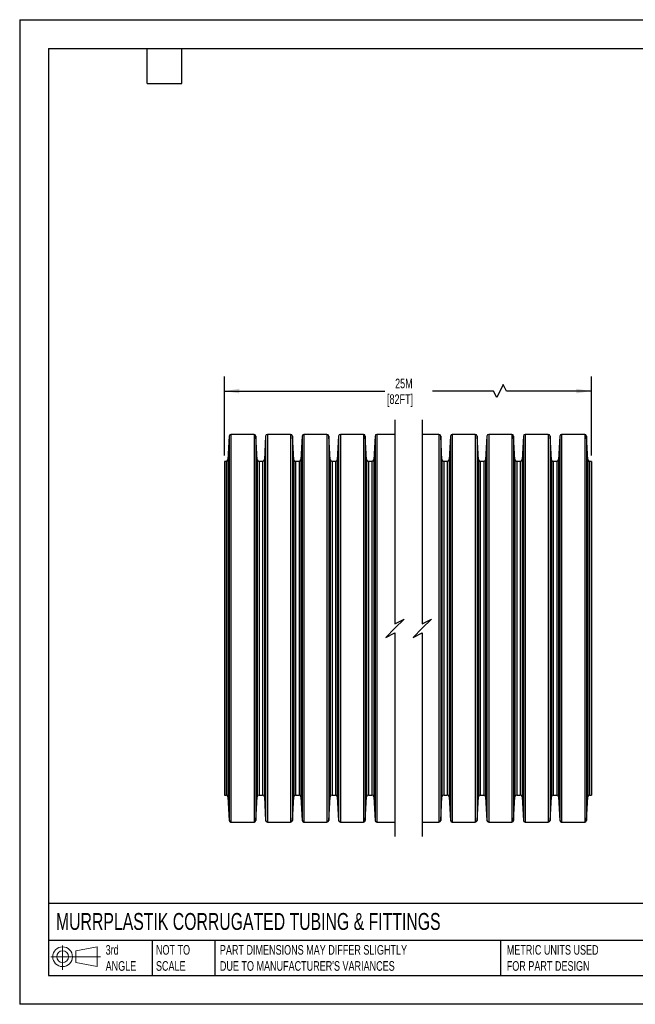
# Model space of a CAD drawing. Header units: millimetres. Extents: x 0 to 140, y 0 to 108.
# Tile 1 of 8: x 0 to 68, y 0 to 108. Entities that reach past the tile are written whole.
import ezdxf

# ---------------------------------------------------------------- set-up
doc = ezdxf.new("R2010")
doc.units = ezdxf.units.MM
doc.header["$LTSCALE"] = 0.5
doc.layers.add('DIMENSIONS', color=140, linetype='Continuous', lineweight=25)
doc.layers.add('TEXT', color=140, linetype='Continuous', lineweight=25)
doc.styles.add('SLDTEXTSTYLE0', font='TXT', dxfattribs={"width": 0.7})
doc.dimstyles.new('SLDDIMSTYLE0', dxfattribs={"dimtxt": 1.079004, "dimasz": 1.651, "dimexe": 0, "dimexo": 0.0625, "dimgap": 0.269751, "dimtad": 0, "dimtih": 1, "dimtoh": 1, "dimdec": 1, "dimrnd": 1e-09, "dimzin": 12, "dimdsep": 46, "dimtxsty": 'SLDTEXTSTYLE0', "dimsah": 1, "dimcen": 0.09, "dimadec": 0, "dimazin": 3, "dimtfac": 1, "dimtdec": 1, "dimtofl": 0, "dimtmove": 0, "dimatfit": 3, "dimfxl": 0, "dimfrac": 2, "dimtolj": 1, "dimtzin": 12, "dimarcsym": 0})

# ---------------------------------------------------------------- blocks, each defined once
blk = doc.blocks.new('Block11')
at = {"color": 7, "linetype": 'Continuous', "lineweight": 18}
for p, q in [((1.29, 2.66), (1.29, 0)), ((2.74, 2.08), (5.09, 2.52)), ((5.09, 2.52), (5.09, 0.37)), ((0, 1.44), (5.44, 1.44)), ((2.74, 0.8), (2.74, 2.08)), ((2.74, 0.8), (5.09, 0.37))]:
    blk.add_line(p, q, dxfattribs=at)
for radius in [1.08, 0.643]:
    blk.add_circle((1.29, 1.44), radius, dxfattribs=at)
blk = doc.blocks.new('Block12')
at = {"color": 7, "linetype": 'Continuous'}
blk.add_blockref('Block11', (0, 0), dxfattribs=at)
blk = doc.blocks.new('_D')
at = {"layer": 'DIMENSIONS'}
for p, q in [((22.45, 60.16), (22.45, 68.82)), ((62.71, 60.16), (62.71, 68.82)), ((22.45, 67.23), (40.05, 67.23)), ((51.99, 67.23), (45.29, 67.23)), ((52.34, 66.53), (51.99, 67.23)), ((53.04, 67.94), (52.34, 66.53)), ((53.4, 67.23), (53.04, 67.94)), ((62.71, 67.23), (53.4, 67.23))]:
    blk.add_line(p, q, dxfattribs=at)
for points in [[(22.45, 67.23), (24.1, 66.98), (24.1, 67.49)], [(62.71, 67.23), (61.06, 67.49), (61.06, 66.98)]]:
    blk.add_solid(points, dxfattribs=at)
at = {"layer": 'DIMENSIONS', "char_height": 1.058, "attachment_point": 1, "style": 'SLDTEXTSTYLE0'}
for s, insert in [('25M', (41.18, 68.6)), ('[82FT]', (40.29, 66.88))]:
    blk.add_mtext(s, dxfattribs=dict(at, insert=insert))

msp = doc.modelspace()

# ---------------------------------------------------------------- linework, layer by layer
at = {"color": 7, "linetype": 'Continuous'}
for p, q in [((0, 107.95), (0, 0)), ((0, 107.95), (139.7, 107.95)), ((139.7, 0), (0, 0))]:
    msp.add_line(p, q, dxfattribs=at)
for p, q in [((22.98, 62.3), (22.84, 59.71)), ((22.98, 62.3), (22.98, 20.16)), ((25.71, 62.48), (23.18, 62.48)), ((23.18, 62.48), (23.18, 19.98)), ((25.71, 62.48), (25.71, 19.98)), ((26.06, 59.71), (25.91, 62.3)), ((25.91, 62.3), (25.91, 20.16)), ((26.98, 62.3), (26.84, 59.71)), ((26.98, 62.3), (26.98, 20.16)), ((29.71, 62.48), (27.18, 62.48)), ((27.18, 62.48), (27.18, 19.98)), ((29.71, 62.48), (29.71, 19.98)), ((30.06, 59.71), (29.91, 62.3)), ((29.91, 62.3), (29.91, 20.16)), ((30.98, 62.3), (30.84, 59.71)), ((30.98, 62.3), (30.98, 20.16)), ((33.71, 62.48), (31.18, 62.48)), ((31.18, 62.48), (31.18, 19.98)), ((33.71, 62.48), (33.71, 19.98)), ((34.06, 59.71), (33.91, 62.3)), ((33.91, 62.3), (33.91, 20.16)), ((34.98, 62.3), (34.84, 59.71)), ((34.98, 62.3), (34.98, 20.16)), ((37.71, 62.48), (35.18, 62.48)), ((35.18, 62.48), (35.18, 19.98)), ((37.71, 62.48), (37.71, 19.98)), ((38.06, 59.71), (37.91, 62.3)), ((37.91, 62.3), (37.91, 20.16)), ((38.98, 62.3), (38.84, 59.71)), ((38.98, 62.3), (38.98, 20.16)), ((41.16, 62.48), (39.18, 62.48)), ((39.18, 62.48), (39.18, 19.98)), ((45.98, 62.48), (44.16, 62.48)), ((45.98, 62.48), (45.98, 19.98)), ((46.32, 59.71), (46.18, 62.3)), ((46.18, 62.3), (46.18, 20.16)), ((47.25, 62.3), (47.11, 59.71)), ((47.25, 62.3), (47.25, 20.16)), ((49.98, 62.48), (47.45, 62.48)), ((47.45, 62.48), (47.45, 19.98)), ((49.98, 62.48), (49.98, 19.98)), ((50.32, 59.71), (50.18, 62.3)), ((50.18, 62.3), (50.18, 20.16)), ((51.25, 62.3), (51.11, 59.71)), ((51.25, 62.3), (51.25, 20.16)), ((53.98, 62.48), (51.45, 62.48)), ((51.45, 62.48), (51.45, 19.98)), ((53.98, 62.48), (53.98, 19.98)), ((54.32, 59.71), (54.18, 62.3)), ((54.18, 62.3), (54.18, 20.16)), ((55.25, 62.3), (55.11, 59.71)), ((55.25, 62.3), (55.25, 20.16)), ((57.98, 62.48), (55.45, 62.48)), ((55.45, 62.48), (55.45, 19.98)), ((57.98, 62.48), (57.98, 19.98)), ((58.32, 59.71), (58.18, 62.3)), ((58.18, 62.3), (58.18, 20.16)), ((59.25, 62.3), (59.11, 59.71)), ((59.25, 62.3), (59.25, 20.16)), ((61.98, 62.48), (59.45, 62.48)), ((59.45, 62.48), (59.45, 19.98)), ((61.98, 62.48), (61.98, 19.98)), ((62.32, 59.71), (62.18, 62.3)), ((62.18, 62.3), (62.18, 20.16)), ((22.64, 59.53), (22.45, 59.53)), ((22.45, 59.53), (22.45, 22.93)), ((22.64, 59.53), (22.64, 22.93)), ((22.84, 59.71), (22.84, 22.75)), ((26.06, 59.71), (26.06, 22.75)), ((26.64, 59.53), (26.26, 59.53)), ((26.26, 59.53), (26.26, 22.93)), ((26.64, 59.53), (26.64, 22.93)), ((26.84, 59.71), (26.84, 22.75)), ((30.06, 59.71), (30.06, 22.75)), ((30.64, 59.53), (30.26, 59.53)), ((30.26, 59.53), (30.26, 22.93)), ((30.64, 59.53), (30.64, 22.93)), ((30.84, 59.71), (30.84, 22.75)), ((34.06, 59.71), (34.06, 22.75)), ((34.64, 59.53), (34.26, 59.53)), ((34.26, 59.53), (34.26, 22.93)), ((34.64, 59.53), (34.64, 22.93)), ((34.84, 59.71), (34.84, 22.75)), ((38.06, 59.71), (38.06, 22.75)), ((38.64, 59.53), (38.26, 59.53)), ((38.26, 59.53), (38.26, 22.93)), ((38.64, 59.53), (38.64, 22.93)), ((38.84, 59.71), (38.84, 22.75)), ((46.32, 59.71), (46.32, 22.75)), ((46.91, 59.53), (46.52, 59.53)), ((46.52, 59.53), (46.52, 22.93)), ((46.91, 59.53), (46.91, 22.93)), ((47.11, 59.71), (47.11, 22.75)), ((50.32, 59.71), (50.32, 22.75)), ((50.91, 59.53), (50.52, 59.53)), ((50.52, 59.53), (50.52, 22.93)), ((50.91, 59.53), (50.91, 22.93)), ((51.11, 59.71), (51.11, 22.75)), ((54.32, 59.71), (54.32, 22.75)), ((54.91, 59.53), (54.52, 59.53)), ((54.52, 59.53), (54.52, 22.93)), ((54.91, 59.53), (54.91, 22.93)), ((55.11, 59.71), (55.11, 22.75)), ((58.32, 59.71), (58.32, 22.75)), ((58.91, 59.53), (58.52, 59.53)), ((58.52, 59.53), (58.52, 22.93)), ((58.91, 59.53), (58.91, 22.93)), ((59.11, 59.71), (59.11, 22.75)), ((62.32, 59.71), (62.32, 22.75)), ((62.71, 59.53), (62.52, 59.53)), ((62.52, 59.53), (62.52, 22.93)), ((62.71, 59.53), (62.71, 22.93)), ((22.45, 22.93), (22.64, 22.93)), ((22.84, 22.75), (22.98, 20.16)), ((25.91, 20.16), (26.06, 22.75)), ((26.26, 22.93), (26.64, 22.93)), ((26.84, 22.75), (26.98, 20.16)), ((29.91, 20.16), (30.06, 22.75)), ((30.26, 22.93), (30.64, 22.93)), ((30.84, 22.75), (30.98, 20.16)), ((33.91, 20.16), (34.06, 22.75)), ((34.26, 22.93), (34.64, 22.93)), ((34.84, 22.75), (34.98, 20.16)), ((37.91, 20.16), (38.06, 22.75)), ((38.26, 22.93), (38.64, 22.93)), ((38.84, 22.75), (38.98, 20.16)), ((46.18, 20.16), (46.32, 22.75)), ((46.52, 22.93), (46.91, 22.93)), ((47.11, 22.75), (47.25, 20.16)), ((50.18, 20.16), (50.32, 22.75)), ((50.52, 22.93), (50.91, 22.93)), ((51.11, 22.75), (51.25, 20.16)), ((54.18, 20.16), (54.32, 22.75)), ((54.52, 22.93), (54.91, 22.93)), ((55.11, 22.75), (55.25, 20.16)), ((58.18, 20.16), (58.32, 22.75)), ((58.52, 22.93), (58.91, 22.93)), ((59.11, 22.75), (59.25, 20.16)), ((62.18, 20.16), (62.32, 22.75)), ((62.52, 22.93), (62.71, 22.93)), ((23.18, 19.98), (25.71, 19.98)), ((27.18, 19.98), (29.71, 19.98)), ((31.18, 19.98), (33.71, 19.98)), ((35.18, 19.98), (37.71, 19.98)), ((39.18, 19.98), (41.16, 19.98)), ((44.16, 19.98), (45.98, 19.98)), ((47.45, 19.98), (49.98, 19.98)), ((51.45, 19.98), (53.98, 19.98)), ((55.45, 19.98), (57.98, 19.98)), ((59.45, 19.98), (61.98, 19.98))]:
    msp.add_line(p, q)
for centre, start, end in [((23.18, 62.28), 90.0001, 175.0003), ((25.71, 62.28), 5.0006, 89.9995), ((27.18, 62.28), 90.0003, 174.9998), ((29.71, 62.28), 5.0006, 89.9995), ((31.18, 62.28), 90.0003, 174.9998), ((33.71, 62.28), 5.0002, 89.9997), ((35.18, 62.28), 90.0003, 174.9998), ((37.71, 62.28), 5.0002, 89.9997), ((39.18, 62.28), 90.0004, 174.9996), ((45.98, 62.28), 5.0003, 89.9996), ((47.45, 62.28), 90.0003, 174.9998), ((49.98, 62.28), 5.0002, 89.9997), ((51.45, 62.28), 90.0003, 174.9998), ((53.98, 62.28), 5.0006, 89.9995), ((55.45, 62.28), 90.0003, 174.9998), ((57.98, 62.28), 5.0002, 89.9997), ((59.45, 62.28), 90.0005, 174.9994), ((61.98, 62.28), 5.0006, 89.9995), ((22.64, 59.73), 269.9995, 355.0004), ((26.26, 59.73), 184.9987, 270.0009), ((26.64, 59.73), 269.9993, 355.0008), ((30.26, 59.73), 184.9992, 270.0007), ((30.64, 59.73), 269.9995, 355.0004), ((34.26, 59.73), 184.9992, 270.0007), ((34.64, 59.73), 269.9994, 355.0006), ((38.26, 59.73), 184.9994, 270.0005), ((38.64, 59.73), 269.9993, 355.0007), ((46.52, 59.73), 184.9993, 270.0007), ((46.91, 59.73), 269.9994, 355.0006), ((50.52, 59.73), 184.9994, 270.0005), ((50.91, 59.73), 269.9997, 355.0004), ((54.52, 59.73), 184.9992, 270.0007), ((54.91, 59.73), 269.9995, 355.0004), ((58.52, 59.73), 184.9987, 270.0009), ((58.91, 59.73), 269.9995, 355.0004), ((62.52, 59.73), 184.9996, 270.0005), ((22.64, 22.73), 4.9996, 90.0005), ((26.26, 22.73), 89.9991, 175.0013), ((26.64, 22.73), 4.9992, 90.0007), ((30.26, 22.73), 89.9993, 175.0008), ((30.64, 22.73), 4.9996, 90.0005), ((34.26, 22.73), 89.9993, 175.0008), ((34.64, 22.73), 4.9994, 90.0006), ((38.26, 22.73), 89.9995, 175.0006), ((38.64, 22.73), 4.9993, 90.0007), ((46.52, 22.73), 89.9993, 175.0007), ((46.91, 22.73), 4.9994, 90.0006), ((50.52, 22.73), 89.9995, 175.0006), ((50.91, 22.73), 4.9996, 90.0003), ((54.52, 22.73), 89.9993, 175.0008), ((54.91, 22.73), 4.9996, 90.0005), ((58.52, 22.73), 89.9991, 175.0013), ((58.91, 22.73), 4.9996, 90.0005), ((62.52, 22.73), 89.9995, 175.0004), ((23.18, 20.18), 184.9997, 269.9999), ((25.71, 20.18), 270.0005, 354.9994), ((27.18, 20.18), 185.0002, 269.9997), ((29.71, 20.18), 270.0005, 354.9994), ((31.18, 20.18), 185.0002, 269.9997), ((33.71, 20.18), 270.0003, 354.9998), ((35.18, 20.18), 185.0002, 269.9997), ((37.71, 20.18), 270.0003, 354.9998), ((39.18, 20.18), 185.0004, 269.9996), ((45.98, 20.18), 270.0004, 354.9997), ((47.45, 20.18), 185.0002, 269.9997), ((49.98, 20.18), 270.0003, 354.9998), ((51.45, 20.18), 185.0002, 269.9997), ((53.98, 20.18), 270.0005, 354.9994), ((55.45, 20.18), 185.0002, 269.9997), ((57.98, 20.18), 270.0003, 354.9998), ((59.45, 20.18), 185.0006, 269.9995), ((61.98, 20.18), 270.0005, 354.9994)]:
    msp.add_arc(centre, 0.2, start, end)
at = {"layer": 'DIMENSIONS', "color": 140}
for p, q in [((41.16, 64.07), (41.16, 41.73)), ((44.16, 64.07), (44.16, 41.73)), ((41.16, 41.73), (42.16, 42.23)), ((42.16, 42.23), (41.16, 41.23)), ((44.16, 41.73), (45.16, 42.23)), ((45.16, 42.23), (44.16, 41.23)), ((41.16, 41.23), (40.16, 40.23)), ((44.16, 41.23), (43.16, 40.23)), ((40.16, 40.23), (41.16, 40.73)), ((41.16, 40.73), (41.16, 18.39)), ((43.16, 40.23), (44.16, 40.73)), ((44.16, 40.73), (44.16, 18.39))]:
    msp.add_line(p, q, dxfattribs=at)
at = {"layer": 'TEXT'}
for p, q in [((3.17, 104.78), (136.52, 104.78)), ((3.17, 104.78), (3.17, 3.17)), ((13.97, 100.97), (13.97, 104.78)), ((17.78, 100.97), (17.78, 104.78)), ((13.97, 100.97), (17.78, 100.97)), ((136.52, 11.06), (3.17, 11.06)), ((136.52, 6.98), (3.17, 6.98)), ((14.52, 6.98), (14.52, 3.17)), ((21.42, 6.98), (21.42, 3.17)), ((52.74, 6.98), (52.74, 3.17)), ((3.17, 3.17), (136.52, 3.17))]:
    msp.add_line(p, q, dxfattribs=at)

# ---------------------------------------------------------------- block references
msp.add_blockref('Block12', (3.42, 3.78), dxfattribs=at)

# ---------------------------------------------------------------- texts
at = {"layer": 'TEXT', "attachment_point": 1, "style": 'SLDTEXTSTYLE0'}
for s, insert, char_height in [('MURRPLASTIK CORRUGATED TUBING & FITTINGS', (3.98, 10.01), 1.8521), ('3rd^JANGLE', (9.43, 6.5), 1.058), ('NOT TO^JSCALE', (14.95, 6.5), 1.0583), ("PART DIMENSIONS MAY DIFFER SLIGHTLY ^JDUE TO MANUFACTURER'S VARIANCES", (21.96, 6.5), 1.0583), ('METRIC UNITS USED ^JFOR PART DESIGN', (53.43, 6.5), 1.0583)]:
    msp.add_mtext(s, dxfattribs=dict(at, insert=insert, char_height=char_height))

# ---------------------------------------------------------------- dimensions: what is measured, and where the dimension line sits
at = {"layer": 'DIMENSIONS'}
dim = msp.add_linear_dim(base=(62.71, 67.23), p1=(22.45, 59.53), p2=(62.71, 59.53), text='25M\\P[82FT]', dimstyle='SLDDIMSTYLE0', dxfattribs=at)
dim.commit()
dim.dimension.update_dxf_attribs({"geometry": '_D', "text_midpoint": (42.67, 67.23), "dimtype": 160})

doc.saveas('drawing.dxf')
